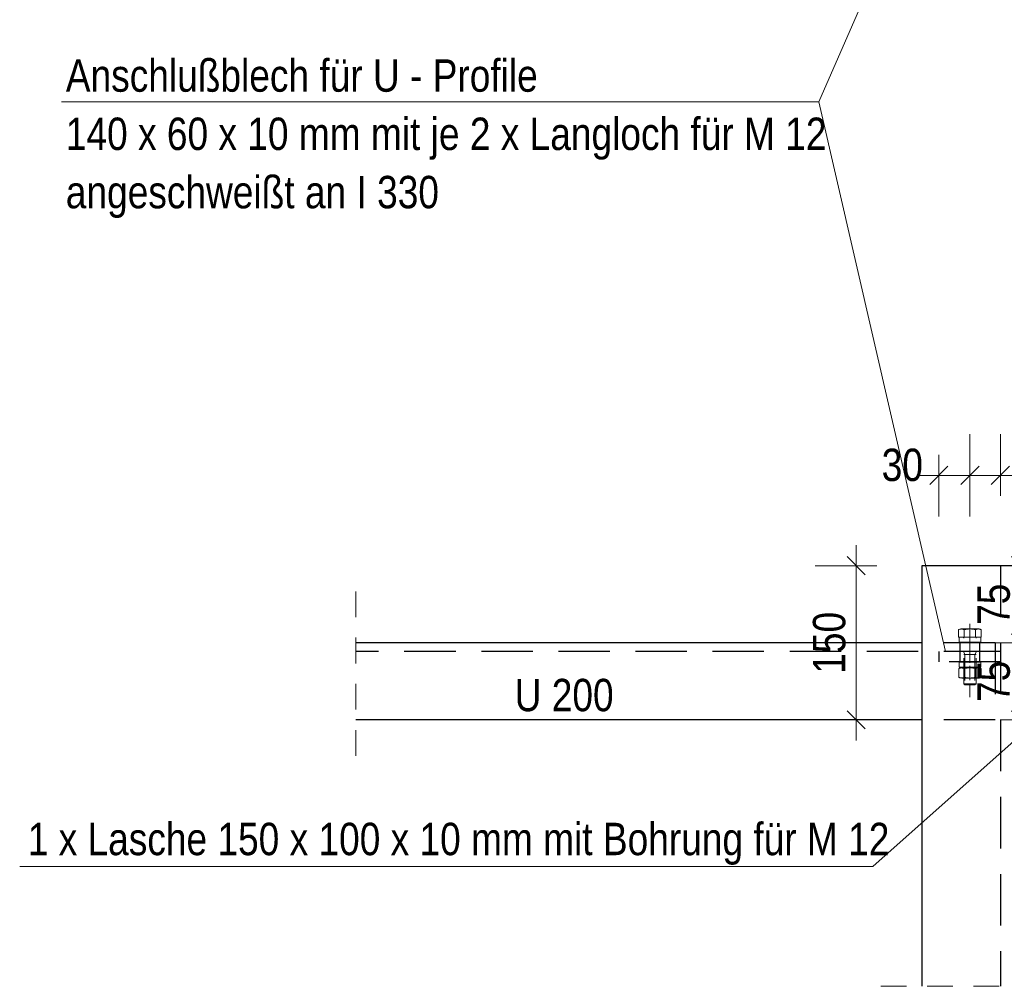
# Model space of a CAD drawing. Header units: millimetres. Extents: x 0 to 96, y -6 to 70.6.
# Tile 123 of 138: x 54.2 to 58.9, y 47.5 to 52.2. Entities that reach past the tile are written whole.
import ezdxf

# ---------------------------------------------------------------- set-up
doc = ezdxf.new("R2010")
doc.units = ezdxf.units.MM
doc.linetypes.add('HIDDEN', pattern=[0.375, 0.25, -0.125])
doc.linetypes.add('HIDDENX2', pattern=[0.75, 0.5, -0.25])
for name, color, linetype, lineweight in [('Achsen', 7, 'Continuous', 20), ('Schraffuren', 7, 'Continuous', 20), ('Verdeckte Kanten', 7, 'Continuous', 20)]:
    doc.layers.add(name, color=color, linetype=linetype, lineweight=lineweight)
doc.styles.add('Arial Narrow', font='ARIALN.TTF')
doc.dimstyles.new('Arch_Strakon_dimstyle', dxfattribs={"dimtxt": 15.75, "dimasz": 1, "dimexe": 1.25, "dimexo": 0.0625, "dimgap": 1, "dimtad": 0, "dimdec": 3, "dimzin": 12, "dimdsep": 46, "dimtxsty": 'Arial Narrow', "dimblk": 'Arrowhead_Tick', "dimsah": 1, "dimcen": 0, "dimse1": 1, "dimse2": 1, "dimclrd": 6, "dimclrt": 2, "dimazin": 0, "dimtfac": 1, "dimtdec": 4, "dimtmove": 0, "dimatfit": 3, "dimldrblk": 'NONE', "dimfxl": 1, "dimtvp": 1, "dimtolj": 1, "dimtzin": 0, "dimlwd": 13, "dimarcsym": 2})

# ---------------------------------------------------------------- blocks, each defined once
blk = doc.blocks.new('Arrowhead_Tick')
at = {"color": 0, "linetype": 'Continuous', "lineweight": -2}
for p, q in [((0, 20), (0, -10)), ((-1, 0), (0, 0)), ((10, 0), (0, 0))]:
    blk.add_line(p, q, dxfattribs=at)
at = {"color": 2, "linetype": 'Continuous', "lineweight": 35}
blk.add_line((4.42, 4.42), (-4.42, -4.42), dxfattribs=at)
blk = doc.blocks.new('*D658')
at = {"layer": 'Defpoints', "color": 0}
for p in [(59.0225, 49.1661), (59.2539, 49.1661), (59.1798, 48.7911)]:
    blk.add_point(p, dxfattribs=at)
at = {"layer": 'Schraffuren', "color": 6, "linetype": 'Continuous', "lineweight": 13}
blk.add_line((59.0225, 48.8011), (59.0225, 49.1561), dxfattribs=at)
at = {"layer": 'Schraffuren', "color": 6, "lineweight": 13, "xscale": 0.01, "yscale": 0.01, "zscale": 0.01}
for p, rotation in [((59.0225, 49.1661), 90), ((59.0225, 48.7911), 270)]:
    blk.add_blockref('Arrowhead_Tick', p, dxfattribs=dict(at, rotation=rotation))
at = {"layer": 'Schraffuren', "color": 2, "lineweight": 35, "insert": (58.8925, 48.9786), "char_height": 0.1575, "attachment_point": 5, "rotation": 90, "style": 'Arial Narrow'}
blk.add_mtext('\\A1;75', dxfattribs=at)
blk = doc.blocks.new('_None')
blk = doc.blocks.new('*D659')
at = {"layer": 'Defpoints', "color": 0}
for p in [(59.0225, 49.5411), (59.1798, 49.5411), (59.2539, 49.1661)]:
    blk.add_point(p, dxfattribs=at)
at = {"layer": 'Schraffuren', "color": 6, "linetype": 'Continuous', "lineweight": 13}
blk.add_line((59.0225, 49.1761), (59.0225, 49.5311), dxfattribs=at)
at = {"layer": 'Schraffuren', "color": 6, "lineweight": 13, "xscale": 0.01, "yscale": 0.01, "zscale": 0.01}
for p, rotation in [((59.0225, 49.5411), 90), ((59.0225, 49.1661), 270)]:
    blk.add_blockref('Arrowhead_Tick', p, dxfattribs=dict(at, rotation=rotation))
at = {"layer": 'Schraffuren', "color": 2, "lineweight": 35, "insert": (58.8925, 49.3536), "char_height": 0.1575, "attachment_point": 5, "rotation": 90, "style": 'Arial Narrow'}
blk.add_mtext('\\A1;75', dxfattribs=at)
blk = doc.blocks.new('*D660')
at = {"layer": 'Defpoints', "color": 0}
for p in [(58.2225, 49.5411), (59.1798, 49.5411), (59.1798, 48.7911)]:
    blk.add_point(p, dxfattribs=at)
at = {"layer": 'Schraffuren', "color": 6, "linetype": 'Continuous', "lineweight": 13}
blk.add_line((58.2225, 48.8011), (58.2225, 49.5311), dxfattribs=at)
at = {"layer": 'Schraffuren', "color": 6, "lineweight": 13, "xscale": 0.01, "yscale": 0.01, "zscale": 0.01}
for p, rotation in [((58.2225, 49.5411), 90), ((58.2225, 48.7911), 270)]:
    blk.add_blockref('Arrowhead_Tick', p, dxfattribs=dict(at, rotation=rotation))
at = {"layer": 'Schraffuren', "color": 2, "lineweight": 35, "insert": (58.0921, 49.1661), "char_height": 0.1575, "attachment_point": 5, "rotation": 90, "style": 'Arial Narrow'}
blk.add_mtext('\\A1;150', dxfattribs=at)
blk = doc.blocks.new('*D665')
at = {"layer": 'Defpoints', "color": 0}
for p in [(58.7761, 49.9807), (58.7761, 49.2585), (58.6251, 49.1236)]:
    blk.add_point(p, dxfattribs=at)
at = {"layer": 'Schraffuren', "color": 6, "linetype": 'Continuous', "lineweight": 13}
blk.add_line((58.6351, 49.9807), (58.7661, 49.9807), dxfattribs=at)
at = {"layer": 'Schraffuren', "color": 6, "lineweight": 13, "xscale": 0.01, "yscale": 0.01, "zscale": 0.01}
for p, rotation in [((58.7761, 49.9807), 5.392198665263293e-12), ((58.6251, 49.9807), 180.0000000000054)]:
    blk.add_blockref('Arrowhead_Tick', p, dxfattribs=dict(at, rotation=rotation))
at = {"layer": 'Schraffuren', "color": 2, "lineweight": 35, "insert": (58.4471, 50.0307), "char_height": 0.1575, "attachment_point": 5, "style": 'Arial Narrow'}
blk.add_mtext('\\A1;30', dxfattribs=at)
blk = doc.blocks.new('*D666')
at = {"layer": 'Defpoints', "color": 0}
for p in [(58.9241, 49.9807), (58.9241, 49.5411), (58.7761, 49.2585)]:
    blk.add_point(p, dxfattribs=at)
at = {"layer": 'Schraffuren', "color": 6, "linetype": 'Continuous', "lineweight": 13}
blk.add_line((58.7861, 49.9807), (58.9141, 49.9807), dxfattribs=at)
at = {"layer": 'Schraffuren', "color": 6, "lineweight": 13, "xscale": 0.01, "yscale": 0.01, "zscale": 0.01}
for p, rotation in [((58.9241, 49.9807), 359.9999999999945), ((58.7761, 49.9807), 179.9999999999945)]:
    blk.add_blockref('Arrowhead_Tick', p, dxfattribs=dict(at, rotation=rotation))
at = {"layer": 'Schraffuren', "color": 2, "lineweight": 35, "insert": (59.1021, 50.0307), "char_height": 0.1575, "attachment_point": 5, "style": 'Arial Narrow'}
blk.add_mtext('\\A1;30', dxfattribs=at)

msp = doc.modelspace()

# ---------------------------------------------------------------- linework, layer by layer
at = {"color": 5, "linetype": 'Continuous', "lineweight": 18}
for p, q in [((58.040151, 51.7974175), (58.6627125, 53.2186859)), ((58.040151, 51.7974175), (54.3560662, 51.7974175)), ((58.040151, 51.7974175), (58.6569484, 49.1241077)), ((58.3039641, 48.078084), (59.1934331, 48.8703564)), ((54.1527918, 48.078084), (58.3039641, 48.078084))]:
    msp.add_line(p, q, dxfattribs=at)
at = {"color": 3, "linetype": 'Continuous', "lineweight": 25}
for p, q in [((59.1798271, 49.541124), (58.5428282, 49.541124)), ((58.5428282, 49.541124), (58.5428282, 47.4950071)), ((58.5428282, 49.166124), (55.7886175, 49.166124)), ((58.5428282, 48.791124), (55.7886175, 48.791124))]:
    msp.add_line(p, q, dxfattribs=at)
at = {"color": 9, "linetype": 'HIDDEN', "lineweight": 0, "ltscale": 0.5}
for p, q in [((55.7886175, 49.416124), (55.7886175, 48.541124)), ((59.5928282, 47.4950071), (58.2928282, 47.4950071))]:
    msp.add_line(p, q, dxfattribs=at)
at = {"color": 6, "linetype": 'HIDDEN', "lineweight": 13, "ltscale": 0.5}
for p, q in [((58.7760782, 49.2584561), (58.7760782, 49.1934561)), ((58.72123, 49.1934561), (58.72123, 49.2297812)), ((58.734942, 49.2334561), (58.8172145, 49.2334561)), ((58.7486541, 49.2297812), (58.7486541, 49.1934561)), ((58.8035024, 49.1934561), (58.8035024, 49.2297573)), ((58.8309265, 49.1934561), (58.8309265, 49.2297573)), ((58.8309265, 49.1934561), (58.72123, 49.1934561)), ((58.8110782, 49.1934561), (58.7410782, 49.1934561)), ((58.7460782, 48.96688), (58.7460782, 49.1884561)), ((58.7760782, 49.1934561), (58.7760782, 48.9017967)), ((58.8060782, 48.96688), (58.8060782, 49.1884561)), ((58.7460782, 49.1198261), (58.7517632, 49.1084561)), ((58.8060782, 49.1084561), (58.7460782, 49.1084561)), ((58.7517632, 49.1084561), (58.7517632, 48.961195)), ((58.8060782, 49.1198261), (58.8003932, 49.1084561)), ((58.8003932, 49.1084561), (58.8003932, 48.961195)), ((58.7224831, 49.0407721), (58.7224831, 48.9981218)), ((58.7760782, 49.0444469), (58.7361952, 49.0444469)), ((58.7486997, 48.9981858), (58.7486997, 49.040708)), ((58.7760782, 48.9844469), (58.7760782, 49.0544469)), ((58.8172084, 49.0444469), (58.7760782, 49.0444469)), ((58.8032605, 48.9981353), (58.8032605, 49.0407585)), ((58.8309204, 49.0407721), (58.8309204, 48.9981218)), ((58.7760782, 48.9944469), (58.7361952, 48.9944469)), ((58.8060782, 48.96688), (58.7460782, 48.96688)), ((58.7460782, 48.96688), (58.7517632, 48.961195)), ((58.8003932, 48.961195), (58.7517632, 48.961195)), ((58.8172084, 48.9944469), (58.7760782, 48.9944469)), ((58.8060782, 48.96688), (58.8003932, 48.961195))]:
    msp.add_line(p, q, dxfattribs=at)
for centre, radius, start, end in [((58.734942, 49.2060319), 0.0274235, 59.9992682, 120.0007278), ((58.7760782, 49.1274973), 0.1058734, 74.9876316, 105.0090145), ((58.8172145, 49.2060319), 0.0274028, 59.9742648, 120.0257352), ((58.7410782, 49.1884561), 0.005, 0, 90.0000193), ((58.8110782, 49.1884561), 0.005, 90, 180), ((58.7352067, 49.0170228), 0.0269429, 59.9468973, 118.1799265), ((58.7760782, 48.9347504), 0.1094377, 75.6182852, 104.4878315), ((58.8172084, 49.0166383), 0.0278627, 60.0135017, 120.0393048), ((58.7352067, 49.0218711), 0.0269429, 241.8200735, 300.0531027), ((58.7760782, 49.1041435), 0.1094377, 255.5121685, 284.3817148), ((58.8172084, 49.0222556), 0.0278627, 239.9606952, 299.9865163)]:
    msp.add_arc(centre, radius, start, end, dxfattribs=at)
at = {"layer": 'Achsen', "color": 6, "linetype": 'HIDDEN', "lineweight": 13, "ltscale": 0.5}
for p, q in [((58.7238557, 49.1927145), (58.8294732, 49.1927145)), ((58.7238557, 49.169244), (58.7238557, 49.1927145)), ((58.8294732, 49.169244), (58.7238557, 49.169244)), ((58.8294732, 49.1927145), (58.8294732, 49.169244)), ((58.7238557, 49.0715778), (58.8294732, 49.0715778)), ((58.7238557, 49.0481073), (58.7238557, 49.0715778)), ((58.8294732, 49.0715778), (58.8294732, 49.0481073)), ((58.8294732, 49.0481073), (58.7238557, 49.0481073))]:
    msp.add_line(p, q, dxfattribs=at)
at = {"layer": 'Verdeckte Kanten', "color": 3, "linetype": 'HIDDENX2', "lineweight": 25, "ltscale": 0.5}
for p, q in [((58.9240782, 49.541124), (58.9240782, 47.4950071)), ((58.8990782, 49.166124), (58.5428282, 49.166124)), ((58.7275782, 49.166124), (58.7275782, 49.123624)), ((58.8225782, 49.166124), (58.8225782, 49.123624)), ((58.8990782, 49.166124), (58.8990782, 48.791124)), ((58.8990782, 49.123624), (55.7886175, 49.123624)), ((58.6250782, 49.123624), (58.6250782, 49.073624)), ((58.7275782, 49.123624), (58.7275782, 49.073624)), ((58.8225782, 49.123624), (58.8225782, 49.073624)), ((58.9250782, 49.123624), (58.8990782, 49.123624)), ((58.9250782, 49.123624), (58.9250782, 49.073624)), ((58.9250782, 49.073624), (58.6250782, 49.073624)), ((58.8990782, 48.791124), (58.5428282, 48.791124))]:
    msp.add_line(p, q, dxfattribs=at)

# ---------------------------------------------------------------- texts
at = {"color": 2, "lineweight": 35, "style": 'Arial Narrow'}
for s, p in [('Anschlußblech für U - Profile', (54.3773132, 51.8469939)), ('140 x 60 x 10 mm mit je 2 x Langloch für M 12', (54.3773132, 51.5634939)), ('angeschweißt an I 330', (54.3773132, 51.2799939)), ('1 x Lasche 150 x 100 x 10 mm mit Bohrung für M 12', (54.1920337, 48.1329777))]:
    msp.add_text(s, height=0.1575, dxfattribs=at).set_placement(p)
at = {"layer": 'Achsen', "color": 2, "lineweight": 35, "style": 'Arial Narrow'}
msp.add_text('U 200', height=0.1575, dxfattribs=at).set_placement((56.5611487, 48.833192))

# ---------------------------------------------------------------- dimensions: what is measured, and where the dimension line sits
at = {"layer": 'Schraffuren', "lineweight": 35}
for base, p1, p2, angle, text, override, picture, middle in [((58.7760782, 49.9807216), (58.6250782, 49.123624), (58.7760782, 49.2584561), 0, '30', {"dimscale": 0.01, "dimtxt": 15.75, "dimasz": 1, "dimgap": 5, "dimtad": 1, "dimjust": 0, "dimtih": 0, "dimtoh": 0, "dimdec": 3, "dimdsep": 46, "dimtxsty": 'Arial Narrow', "dimclrd": 6, "dimclrt": 2, "dimtix": 0, "dimtofl": 255, "dimtmove": 2, "dimatfit": 2, "dimfxl": 0, "dimfxlon": 0, "dimtvp": 31.746032, "dimlwd": 13}, '*D665', (58.4471032, 50.0307216)), ((58.2225422, 49.541124), (59.1798271, 48.791124), (59.1798271, 49.541124), 90, '150', {"dimscale": 0.01, "dimtxt": 15.75, "dimasz": 1, "dimgap": 5, "dimtad": 1, "dimjust": 0, "dimtih": 0, "dimtoh": 0, "dimdec": 3, "dimdsep": 46, "dimtxsty": 'Arial Narrow', "dimclrd": 6, "dimclrt": 2, "dimtix": 1, "dimtofl": 255, "dimtmove": 0, "dimatfit": 2, "dimfxl": 0, "dimfxlon": 0, "dimtvp": 31.746032, "dimlwd": 13}, '*D660', (58.2225422, 49.166124)), ((59.0225422, 49.541124), (59.2539267, 49.166124), (59.1798271, 49.541124), 90, '75', {"dimscale": 0.01, "dimtxt": 15.75, "dimasz": 1, "dimgap": 5, "dimtad": 1, "dimjust": 0, "dimtih": 0, "dimtoh": 0, "dimdec": 4, "dimdsep": 46, "dimtxsty": 'Arial Narrow', "dimclrd": 6, "dimclrt": 2, "dimtix": 1, "dimtofl": 255, "dimtmove": 0, "dimatfit": 2, "dimfxl": 0, "dimfxlon": 0, "dimtvp": 31.746032, "dimlwd": 13}, '*D659', (59.0225422, 49.353624)), ((59.0225422, 49.166124), (59.1798271, 48.791124), (59.2539267, 49.166124), 90, '75', {"dimscale": 0.01, "dimtxt": 15.75, "dimasz": 1, "dimgap": 5, "dimtad": 1, "dimjust": 0, "dimtih": 0, "dimtoh": 0, "dimdec": 4, "dimdsep": 46, "dimtxsty": 'Arial Narrow', "dimclrd": 6, "dimclrt": 2, "dimtix": 1, "dimtofl": 255, "dimtmove": 0, "dimatfit": 2, "dimfxl": 0, "dimfxlon": 0, "dimtvp": 31.746032, "dimlwd": 13}, '*D658', (59.0225422, 48.978624))]:
    dim = msp.add_linear_dim(base=base, p1=p1, p2=p2, angle=angle, text=text, dimstyle='Arch_Strakon_dimstyle', override=override, dxfattribs=at)
    dim.commit()
    dim.dimension.update_dxf_attribs({"geometry": picture, "text_midpoint": middle, "dimtype": 160})
dim = msp.add_linear_dim(base=(58.9240782, 49.9807216), p1=(58.7760782, 49.2584561), p2=(58.9240782, 49.541124), text='30', dimstyle='Arch_Strakon_dimstyle', override={"dimscale": 0.01, "dimtxt": 15.75, "dimasz": 1, "dimgap": 5, "dimtad": 1, "dimjust": 4, "dimtih": 0, "dimtoh": 0, "dimdec": 3, "dimdsep": 46, "dimtxsty": 'Arial Narrow', "dimclrd": 6, "dimclrt": 2, "dimtix": 0, "dimtofl": 255, "dimtmove": 2, "dimatfit": 2, "dimfxl": 0, "dimfxlon": 0, "dimtvp": 31.746032, "dimlwd": 13}, dxfattribs=at)
dim.commit()
dim.dimension.update_dxf_attribs({"geometry": '*D666', "text_midpoint": (59.1020532, 50.0307216), "dimtype": 160})

doc.saveas('drawing.dxf')
